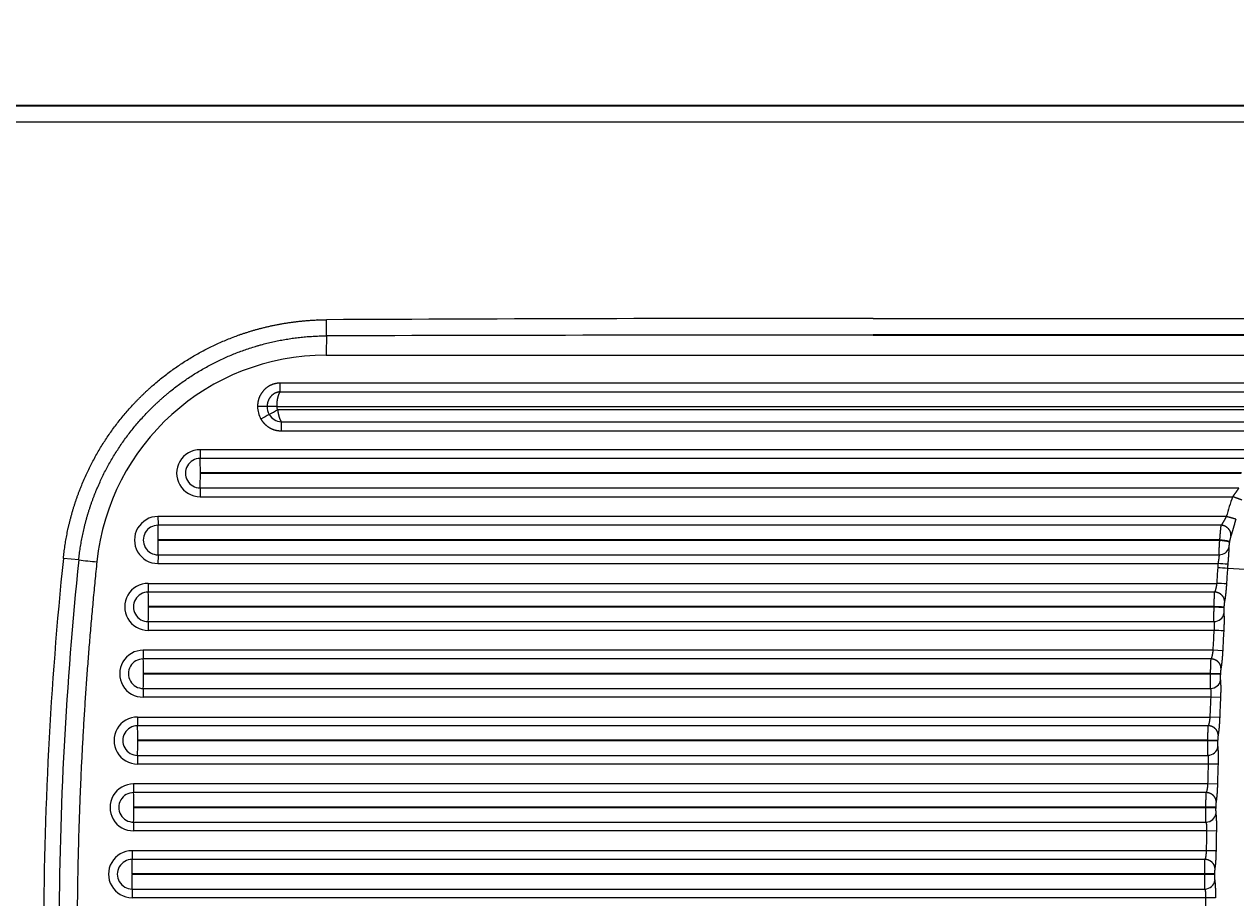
# Model space of a CAD drawing. Extents: x -158 to 1212, y 31 to 1079.
# Tile 3 of 11: x 59 to 421, y 294 to 555. Entities that reach past the tile are written whole.
import ezdxf
from ezdxf.enums import TextEntityAlignment as Align

# ---------------------------------------------------------------- set-up
doc = ezdxf.new("R2010")
doc.units = 0
doc.layers.get('0').update_dxf_attribs({"lineweight": 13})
doc.styles.get("Standard").update_dxf_attribs({"font": 'isocp.shx'})
doc.dimstyles.get("Standard").update_dxf_attribs({"dimtxt": 2.5, "dimasz": 2.5, "dimexe": 1.25, "dimexo": 0.625, "dimtad": 1, "dimcen": 2.5, "dimadec": 0, "dimazin": 0, "dimtfac": 1, "dimtmove": 0, "dimatfit": 0, "dimfxl": 0, "dimarcsym": 0})

# ---------------------------------------------------------------- blocks, each defined once
blk = doc.blocks.new('*D')
at = {"color": 7, "lineweight": 13}
for p, q in [((21.76, 953.92), (-143.39, 953.92)), ((-141.39, 729.92), (-141.39, 953.92)), ((21.76, 953.92), (-41.54, 953.92)), ((-39.54, 879.62), (-39.54, 953.92)), ((21.76, 933.92), (-41.54, 933.92)), ((805.26, 729.92), (-143.39, 729.92)), ((3.76, 512.62), (3.76, 630.94)), ((1163.76, 512.62), (1163.76, 630.94)), ((3.76, 628.94), (1163.76, 628.94)), ((583.76, 323.57), (583.76, 576.23)), ((838.76, 323.57), (838.76, 577.11)), ((838.76, 323.57), (838.76, 576.23)), ((1163.76, 512.62), (1163.76, 577.11)), ((583.76, 574.23), (838.76, 574.23)), ((838.76, 575.11), (1163.76, 575.11)), ((21.76, 530.62), (-79.3, 530.62)), ((-77.3, 30.62), (-77.3, 530.62)), ((815.15, 259.76), (920.78, 353.11)), ((21.76, 30.62), (-79.3, 30.62))]:
    blk.add_line(p, q, dxfattribs=at)
for points in [[(-140.88, 951.99), (-141.39, 953.92), (-141.91, 951.99)], [(-39.02, 951.99), (-39.54, 953.92), (-40.06, 951.99)], [(-40.06, 935.86), (-39.54, 933.92), (-39.02, 935.86)], [(-141.91, 731.86), (-141.39, 729.92), (-140.88, 731.86)], [(5.69, 629.45), (3.76, 628.94), (5.69, 628.42)], [(1161.82, 628.42), (1163.76, 628.94), (1161.82, 629.45)], [(585.69, 574.74), (583.76, 574.23), (585.69, 573.71)], [(836.82, 573.71), (838.76, 574.23), (836.82, 574.74)], [(840.69, 575.63), (838.76, 575.11), (840.69, 574.59)], [(1161.82, 574.59), (1163.76, 575.11), (1161.82, 575.63)], [(-76.79, 528.69), (-77.3, 530.62), (-77.82, 528.69)], [(861.25, 299.82), (862.36, 301.48), (860.57, 300.59)], [(816.26, 261.43), (815.15, 259.76), (816.94, 260.65)], [(-77.82, 32.55), (-77.3, 30.62), (-76.79, 32.55)]]:
    blk.add_lwpolyline(points, dxfattribs=at)
for s, rotation, p, p2 in [('20', 90, (-41.54, 879.62), (-41.54, 906.7)), ('224', 90, (-143.39, 820.91), (-143.39, 862.94)), ('63', 41.4687, (899.15, 336.67), (919.45, 354.61)), ('%%c', 41.4687, (890.71, 329.21), (898.41, 336.01)), ('500', 90, (-79.3, 259.61), (-79.3, 301.64))]:
    blk.add_text(s, height=14, rotation=rotation, dxfattribs=at).set_placement(p, p2, align=Align.FIT)
for s, p, p2 in [('1160', (555.27, 630.94), (612.24, 630.94)), ('325', (980.24, 577.11), (1022.27, 577.11)), ('255', (690.24, 576.23), (732.27, 576.23))]:
    blk.add_text(s, height=14, dxfattribs=at).set_placement(p, p2, align=Align.FIT)
blk = doc.blocks.new('BLOCK46')
at = {"color": 7, "lineweight": 35}
for p, q in [((20, 250), (1140, 250)), ((484.56, 181.31), (308.99, 181.31))]:
    blk.add_line(p, q, dxfattribs=at)
at = {"color": 7, "lineweight": 13}
for p, q in [((1140, 245), (20, 245)), ((308.99, 186.31), (484.38, 186.31)), ((145.43, 175.31), (454.51, 175.31)), ((436.78, 166.93), (131.53, 166.93)), ((131.56, 164.33), (434.83, 164.33)), ((130.59, 160), (433.02, 160)), ((432.07, 159), (130.86, 159)), ((131.91, 152.68), (427.24, 152.68)), ((131.94, 155.39), (431.28, 155.39)), ((423.38, 147.03), (107.69, 147.03)), ((420.12, 144.43), (107.72, 144.43)), ((419.18, 140.1), (107.76, 140.1)), ((419.09, 139.9), (107.76, 139.9)), ((107.72, 135.57), (418.35, 135.57)), ((107.69, 132.97), (416.55, 132.97)), ((414.65, 127.03), (95.08, 127.03)), ((413.12, 124.43), (95.11, 124.43)), ((412.73, 120.1), (95.16, 120.1)), ((412.7, 119.9), (95.16, 119.9)), ((95.08, 112.97), (412.16, 112.97)), ((95.11, 115.57), (412.48, 115.57)), ((92.15, 107.03), (411.77, 107.03)), ((411.16, 104.43), (92.18, 104.43)), ((411, 100.1), (92.23, 100.1)), ((410.99, 99.9), (92.23, 99.9)), ((92.18, 95.57), (410.95, 95.57)), ((410.95, 92.97), (92.15, 92.97)), ((410.64, 87.03), (90.66, 87.03)), ((410.09, 84.43), (90.69, 84.43)), ((409.95, 80.1), (90.73, 80.1)), ((409.94, 79.9), (90.73, 79.9)), ((409.98, 72.97), (90.66, 72.97)), ((90.69, 75.57), (409.92, 75.57)), ((88.96, 67.03), (409.74, 67.03)), ((409.25, 64.43), (88.99, 64.43)), ((409.13, 60.1), (89.03, 60.1)), ((409.12, 59.9), (89.03, 59.9)), ((88.99, 55.57), (409.12, 55.57)), ((409.24, 52.97), (88.96, 52.97)), ((409.07, 47.03), (87.77, 47.03)), ((408.64, 44.43), (87.8, 44.43)), ((408.54, 40.1), (87.84, 40.1)), ((408.54, 39.9), (87.84, 39.9)), ((408.74, 32.97), (87.77, 32.97)), ((87.8, 35.57), (408.56, 35.57)), ((408.64, 27.03), (87.32, 27.03)), ((408.27, 24.43), (87.35, 24.43)), ((408.19, 20.1), (87.4, 20.1)), ((408.19, 19.9), (87.4, 19.9)), ((87.35, 15.57), (408.23, 15.57)), ((408.47, 12.97), (87.32, 12.97))]:
    blk.add_line(p, q, dxfattribs=at)
at = {"color": 7, "lineweight": 13, "ltscale": 0.120483}
blk.add_line((145.51, 181.09), (145.48, 185.91), dxfattribs=at)
at = {"color": 7, "lineweight": 13, "ltscale": 0.071595}
blk.add_line((127.72, 160), (124.86, 160), dxfattribs=at)
at = {"color": 7, "lineweight": 13, "ltscale": 0.071596}
blk.add_line((130.59, 160), (127.72, 160), dxfattribs=at)
at = {"color": 7, "lineweight": 13, "ltscale": 0.005128}
blk.add_line((412.7, 119.9), (412.73, 120.1), dxfattribs=at)
at = {"color": 7, "lineweight": 13, "ltscale": 0.004929}
blk.add_line((415.62, 119.58), (415.59, 119.39), dxfattribs=at)
at = {"color": 7, "lineweight": 13, "ltscale": 0.115714}
blk.add_line((71.38, 114.02), (66.78, 114.5), dxfattribs=at)
at = {"color": 7, "lineweight": 13, "ltscale": 0.33948}
blk.add_line((428.55, 110.64), (415, 111.52), dxfattribs=at)
at = {"color": 7, "lineweight": 13, "ltscale": 0.00506}
blk.add_line((410.99, 99.9), (411, 100.1), dxfattribs=at)
at = {"color": 7, "lineweight": 13, "ltscale": 0.005051}
for p, q in [((413.93, 99.93), (413.92, 99.73)), ((408.19, 19.9), (408.19, 20.1))]:
    blk.add_line(p, q, dxfattribs=at)
at = {"color": 7, "lineweight": 13, "ltscale": 0.073372}
for p, q in [((413.57, 86.88), (410.64, 87.03)), ((412.87, 79.76), (409.94, 79.9)), ((412.88, 79.96), (409.95, 80.1)), ((412.91, 72.84), (409.98, 72.97))]:
    blk.add_line(p, q, dxfattribs=at)
at = {"color": 7, "lineweight": 13, "ltscale": 0.005057}
blk.add_line((409.94, 79.9), (409.95, 80.1), dxfattribs=at)
at = {"color": 7, "lineweight": 13, "ltscale": 0.005048}
blk.add_line((412.88, 79.96), (412.87, 79.76), dxfattribs=at)
at = {"color": 7, "lineweight": 13, "ltscale": 0.073371}
for p, q in [((412.67, 66.91), (409.74, 67.03)), ((412.05, 59.79), (409.12, 59.9)), ((412.06, 60), (409.13, 60.1)), ((412.18, 52.88), (409.24, 52.97)), ((412, 46.95), (409.07, 47.03)), ((411.48, 40.03), (408.54, 40.1)), ((411.47, 39.83), (408.54, 39.9)), ((411.68, 32.91), (408.74, 32.97))]:
    blk.add_line(p, q, dxfattribs=at)
at = {"color": 7, "lineweight": 13, "ltscale": 0.005054}
blk.add_line((409.12, 59.9), (409.13, 60.1), dxfattribs=at)
at = {"color": 7, "lineweight": 13, "ltscale": 0.005045}
blk.add_line((412.06, 60), (412.05, 59.79), dxfattribs=at)
at = {"color": 7, "lineweight": 13, "ltscale": 0.005052}
blk.add_line((408.54, 39.9), (408.54, 40.1), dxfattribs=at)
at = {"color": 7, "lineweight": 13, "ltscale": 0.005044}
blk.add_line((411.48, 40.03), (411.47, 39.83), dxfattribs=at)
at = {"color": 7, "lineweight": 13, "ltscale": 0.07337}
for p, q in [((411.57, 26.98), (408.64, 27.03)), ((411.13, 20.07), (408.19, 20.1)), ((411.12, 19.86), (408.19, 19.9)), ((411.41, 12.95), (408.47, 12.97))]:
    blk.add_line(p, q, dxfattribs=at)
at = {"color": 7, "lineweight": 13, "ltscale": 0.005043}
blk.add_line((411.13, 20.07), (411.12, 19.86), dxfattribs=at)
at = {"color": 7, "lineweight": 13}
for centre, radius, start, end in [((307.65, -32975.39), 33161.7, 89.997692, 90.280191), ((307.68, -60589.06), 60770.37, 89.9987697, 90.1529028), ((145.43, 106.31), 69, 90.0001, 174.0564), ((132.52, 160), 7.66, 179.9997, 209.9997), ((132.55, 160), 4.83, 179.9997, 209.9998), ((132.59, 160), 2, 180, 210), ((210.84, 10.02), 169.05, 119.2004, 120.1695), ((45.9, 305.15), 169.05, 299.2005, 300.1696), ((132.2, 159.79), 4.42, 210.0081, 266.7246), ((107.69, 140), 7.03, 90, 270.0015), ((107.71, 140), 4.43, 89.9978, 270.0069), ((107.76, 140), 0.101, 89.7522, 179.7093), ((107.76, 140), 0.101, 180.2797, 270.2537), ((488.41, 106.73), 76.5, 159.9402, 164.6131), ((95.09, 120), 7.03, 90, 270.0015), ((95.11, 120), 4.43, 89.9978, 270.0069), ((95.16, 120), 0.101, 89.7513, 179.7091), ((95.16, 120), 0.101, 180.2797, 270.2537), ((358.48, -196.1), 320.62, 79.7398, 80.2644), ((358.52, -190.93), 315.72, 79.5806, 80.1134), ((246.79, 1754.22), 1649.55, 263.89588, 264.08509), ((488.44, 106.73), 76.53, 175.3205, 176.2623), ((358.03, -557.31), 672.47, 85.13273, 85.3828), ((488.36, 106.73), 73.52, 175.3201, 176.2623), ((2129.07, -0.45), 1720.66, 176.2625, 176.41889), ((357.89, -728.85), 842.31, 86.11221, 86.31185), ((2129.03, -0.45), 1717.68, 176.26249, 176.41888), ((92.15, 100), 7.03, 90, 270.0015), ((357.64, -769.64), 878.34, 86.27522, 86.46667), ((92.18, 100), 4.43, 89.9978, 270.0069), ((92.23, 100), 0.101, 89.7513, 179.7091), ((92.23, 100), 0.101, 180.2797, 270.2537), ((356.86, -839.48), 940.94, 86.52348, 86.70219), ((356.82, -838.28), 939.94, 86.51654, 86.69544), ((2125.7, -0.25), 1717.29, 176.88828, 177.08679), ((356.82, -916.21), 1010.63, 86.76342, 86.92981), ((2125.64, -0.25), 1714.29, 176.88827, 177.08678), ((90.66, 80), 7.03, 90, 270.0015), ((90.69, 80), 4.43, 89.9978, 270.0069), ((90.73, 80), 0.101, 89.7513, 179.7091), ((90.73, 80), 0.101, 180.2797, 270.2537), ((2122.88, -0.12), 1714.46, 177.55676, 177.75549), ((2122.84, -0.12), 1711.48, 177.55675, 177.75548), ((88.96, 60), 7.03, 90, 270.0015), ((88.99, 60), 4.43, 89.9978, 270.0069), ((89.03, 60), 0.101, 89.7513, 179.7091), ((89.03, 60), 0.101, 180.2797, 270.2537), ((2120.79, -0.04), 1712.37, 178.2259, 178.42479), ((2120.74, -0.04), 1709.39, 178.2259, 178.42479), ((87.77, 40), 7.03, 90, 270.0015), ((87.8, 40), 4.43, 89.9978, 270.0069), ((87.84, 40), 0.101, 89.7513, 179.7091), ((87.84, 40), 0.101, 180.2797, 270.2537), ((2119.43, -0.01), 1711, 178.89553, 179.09452), ((2119.35, -0.01), 1707.99, 178.89553, 179.09452), ((87.32, 20), 7.03, 90, 270.0015), ((87.35, 20), 4.43, 89.9978, 270.0069), ((87.4, 20), 0.101, 89.7513, 179.7091), ((87.4, 20), 0.101, 180.2797, 270.2537), ((2118.68, 0), 1710.26, 179.56545, 179.76451)]:
    blk.add_arc(centre, radius, start, end, dxfattribs=at)
for centre, major_axis, ratio, start_param, end_param in [((145.53, 175.31), (0, 6), 0.017924, 0.269686, 1.570796), ((131.59, 166.93), (0, 3), 0.017924, 1.570796, 2.617994), ((131.97, 152.68), (0, 3), 0.017924, 0.442911, 1.570796), ((107.74, 147.03), (0, 3), 0.017924, 1.570796, 2.617994), ((107.67, 140.1), (0, -5), 0.017924, 1.570796, 2.617994), ((107.67, 139.9), (0, -5), 0.017924, 0.523599, 1.570789), ((107.74, 132.97), (0, 3), 0.017924, 0.523599, 1.570796), ((95.14, 127.03), (0, 3), 0.017924, 1.570796, 2.617994), ((95.07, 120.1), (0, -5), 0.017924, 1.570796, 2.617994), ((95.07, 119.9), (0, -5), 0.017924, 0.523599, 1.570789), ((412.45, 118.17), (3, 0.01), 0.866068, 4.718947, 6.107991), ((37216.4, -0.21), (37155.54, -0.22), 0.172701, 3.123749, 3.141594), ((79399.83, 0.61), (79334.36, 0.61), 0.11774, 3.129384, 3.141305), ((95.14, 112.97), (0, 3), 0.017924, 0.523599, 1.570796), ((92.21, 107.03), (0, 3), 0.017924, 1.570796, 2.617994), ((92.14, 100.1), (0, -5), 0.017924, 1.570796, 2.617994), ((92.14, 99.9), (0, -5), 0.017924, 0.523599, 1.570789), ((410.92, 98.17), (2.99, 0.28), 0.865308, 4.639702, 6.10846), ((92.21, 92.97), (0, 3), 0.017924, 0.523599, 1.570796), ((90.72, 87.03), (0, 3), 0.017924, 1.570796, 2.617994), ((90.64, 80.1), (0, -5), 0.017924, 1.570796, 2.617994), ((90.64, 79.9), (0, -5), 0.017924, 0.523599, 1.570789), ((409.89, 78.17), (2.98, 0.32), 0.865084, 4.629765, 6.108597), ((90.72, 72.97), (0, 3), 0.017924, 0.523599, 1.570796), ((89.01, 67.03), (0, 3), 0.017924, 1.570796, 2.617994), ((88.94, 60.1), (0, -5), 0.017924, 1.570796, 2.617994), ((88.94, 59.9), (0, -5), 0.017924, 0.523599, 1.570789), ((409.1, 58.17), (2.98, 0.35), 0.86483, 4.619839, 6.108752), ((89.01, 52.97), (0, 3), 0.017924, 0.523599, 1.570796), ((87.83, 47.03), (0, 3), 0.017924, 1.570796, 2.617994), ((87.75, 40.1), (0, -5), 0.017924, 1.570796, 2.617994), ((87.75, 39.9), (0, -5), 0.017924, 0.523599, 1.570789), ((408.53, 38.17), (2.98, 0.39), 0.864547, 4.609924, 6.108923), ((87.83, 32.97), (0, 3), 0.017924, 0.523599, 1.570796), ((87.38, 27.03), (0, 3), 0.017924, 1.570796, 2.617994), ((87.31, 20.1), (0, -5), 0.017924, 1.570796, 2.617994), ((87.31, 19.9), (0, -5), 0.017924, 0.523599, 1.570789), ((408.2, 18.17), (2.97, 0.42), 0.864234, 4.600024, 6.109111), ((87.38, 12.97), (0, 3), 0.017924, 0.523599, 1.570796)]:
    blk.add_ellipse(centre, major_axis=major_axis, ratio=ratio, start_param=start_param, end_param=end_param, dxfattribs=at)
for points, knots in [([(66.78, 114.5), (67.54, 121.89), (69.17, 129.2), (71.64, 136.28), (78.19, 149.73), (87.67, 161.31), (93.06, 166.52), (104.96, 175.57), (118.62, 181.65), (125.78, 183.87), (134.11, 185.41), (142.51, 185.85), (143.5, 185.89), (144.49, 185.91), (145.48, 185.91)], [0, 0, 0, 0, 0, 0, 52.713679, 52.713679, 52.713679, 105.365528, 105.365528, 105.365528, 157.936468, 157.936468, 157.936468, 164.944444, 164.944444, 164.944444, 164.944444, 164.944444, 164.944444]), ([(71.38, 114.02), (72.14, 121.33), (73.79, 128.55), (76.33, 135.52), (83.06, 148.7), (92.78, 159.87), (98.31, 164.82), (110.34, 173.19), (124.03, 178.42), (131.09, 180.18), (138.3, 181.07), (145.51, 181.09)], [0, 0, 0, 0, 0, 0, 53.004347, 53.004347, 53.004347, 105.981139, 105.981139, 105.981139, 157.945131, 157.945131, 157.945131, 157.945131, 157.945131, 157.945131]), ([(131.53, 166.93), (131.15, 166.93), (130.76, 166.9), (130.36, 166.84), (129.35, 166.6), (128.39, 166.15), (127.83, 165.81), (126.81, 164.99), (126, 163.95), (125.66, 163.38), (125.21, 162.37), (124.96, 161.3), (124.89, 160.87), (124.86, 160.44), (124.86, 160)], [0, 0, 0, 0, 0, 0, 2.572717, 2.572717, 2.572717, 6.661822, 6.661822, 6.661822, 10.802671, 10.802671, 10.802671, 13.547966, 13.547966, 13.547966, 13.547966, 13.547966, 13.547966]), ([(131.56, 164.33), (131.23, 164.3), (130.88, 164.24), (130.53, 164.13), (129.72, 163.78), (129.02, 163.21), (128.67, 162.82), (128.15, 162.05), (127.85, 161.18), (127.77, 160.79), (127.72, 160.39), (127.72, 160)], [0, 0, 0, 0, 0, 0, 3.062984, 3.062984, 3.062984, 7.29336, 7.29336, 7.29336, 10.487611, 10.487611, 10.487611, 10.487611, 10.487611, 10.487611]), ([(131.56, 164.33), (131.34, 164.01), (131.15, 163.6), (130.99, 163.14), (130.77, 162.25), (130.64, 161.29), (130.61, 160.86), (130.59, 160.43), (130.59, 160)], [0, 0, 0, 0, 0, 0, 4.214527, 4.214527, 4.214527, 7.394414, 7.394414, 7.394414, 7.394414, 7.394414, 7.394414]), ([(125.89, 156.17), (126.2, 155.64), (126.56, 155.14), (126.98, 154.68), (127.91, 153.87), (128.98, 153.29), (129.54, 153.06), (130.37, 152.82), (131.19, 152.71), (131.44, 152.69), (131.68, 152.68), (131.91, 152.68)], [0, 0, 0, 0, 0, 0, 3.831371, 3.831371, 3.831371, 7.593744, 7.593744, 7.593744, 9.245283, 9.245283, 9.245283, 9.245283, 9.245283, 9.245283]), ([(130.86, 159), (130.94, 158.45), (131.03, 157.9), (131.15, 157.37), (131.36, 156.59), (131.62, 155.94), (131.72, 155.73), (131.83, 155.54), (131.94, 155.39)], [0, 0, 0, 0, 0, 0, 4.821172, 4.821172, 4.821172, 7.733216, 7.733216, 7.733216, 7.733216, 7.733216, 7.733216]), ([(418.35, 135.57), (418.2, 135.28), (417.95, 134.9), (417.65, 134.48), (417.24, 133.92), (416.83, 133.35), (416.74, 133.22), (416.64, 133.1), (416.55, 132.97)], [0, 0, 0, 0, 0, 0, 4.470118, 4.470118, 4.470118, 5.734629, 5.734629, 5.734629, 5.734629, 5.734629, 5.734629]), ([(419.3, 131.95), (419.28, 131.96), (419.23, 131.98), (419.15, 132.01), (418.81, 132.14), (418.29, 132.33), (417.88, 132.48), (417.36, 132.67), (416.84, 132.87), (416.74, 132.9), (416.65, 132.94), (416.55, 132.97)], [0, 0, 0, 0, 0, 0, 1.250796, 1.250796, 1.250796, 4.370295, 4.370295, 4.370295, 5.055827, 5.055827, 5.055827, 5.055827, 5.055827, 5.055827]), ([(417.48, 126.24), (417.46, 126.24), (417.41, 126.26), (417.33, 126.28), (416.94, 126.39), (416.29, 126.58), (415.75, 126.73), (415.2, 126.88), (414.65, 127.03)], [0, 0, 0, 0, 0, 0, 1.505242, 1.505242, 1.505242, 5.764415, 5.764415, 5.764415, 5.764415, 5.764415, 5.764415]), ([(412.73, 120.1), (412.78, 120.81), (412.84, 121.51), (412.89, 122.19), (412.97, 123.1), (413.06, 123.89), (413.08, 124.09), (413.1, 124.27), (413.12, 124.43)], [0, 0, 0, 0, 0, 0, 4.490135, 4.490135, 4.490135, 6.025572, 6.025572, 6.025572, 6.025572, 6.025572, 6.025572]), ([(416.02, 121.25), (416.06, 121.51), (416.06, 121.78), (416.02, 122.04), (415.87, 122.58), (415.57, 123.06), (415.39, 123.29), (414.91, 123.78), (414.3, 124.14), (413.92, 124.29), (413.52, 124.39), (413.12, 124.43)], [0, 0, 0, 0, 0, 0, 1.975348, 1.975348, 1.975348, 4.018935, 4.018935, 4.018935, 6.808833, 6.808833, 6.808833, 6.808833, 6.808833, 6.808833]), ([(417.48, 126.24), (417.2, 125.21), (416.92, 124.19), (416.64, 123.21), (416.35, 122.19), (416.08, 121.42), (416.06, 121.36), (416.04, 121.3), (416.02, 121.25)], [0, 0, 0, 0, 0, 0, 7.344987, 7.344987, 7.344987, 7.964891, 7.964891, 7.964891, 7.964891, 7.964891, 7.964891]), ([(412.48, 115.57), (412.49, 116.06), (412.51, 116.71), (412.54, 117.37), (412.59, 118.29), (412.65, 119.23), (412.66, 119.45), (412.68, 119.68), (412.7, 119.9)], [0, 0, 0, 0, 0, 0, 4.522304, 4.522304, 4.522304, 5.931658, 5.931658, 5.931658, 5.931658, 5.931658, 5.931658]), ([(416.02, 121.25), (415.95, 121.04), (415.87, 120.76), (415.79, 120.45), (415.71, 120.09), (415.64, 119.72), (415.64, 119.67), (415.63, 119.63), (415.62, 119.58)], [0, 0, 0, 0, 0, 0, 2.309622, 2.309622, 2.309622, 2.626886, 2.626886, 2.626886, 2.626886, 2.626886, 2.626886]), ([(415.4, 117.72), (415.41, 117.18), (415.37, 116.46), (415.32, 115.67), (415.24, 114.59), (415.15, 113.49), (415.13, 113.24), (415.11, 112.98), (415.09, 112.73)], [0, 0, 0, 0, 0, 0, 5.914917, 5.914917, 5.914917, 7.687273, 7.687273, 7.687273, 7.687273, 7.687273, 7.687273]), ([(411.77, 107.03), (411.7, 106.48), (411.61, 105.94), (411.5, 105.41), (411.36, 104.9), (411.21, 104.52), (411.19, 104.49), (411.18, 104.46), (411.16, 104.43)], [0, 0, 0, 0, 0, 0, 4.801583, 4.801583, 4.801583, 5.261743, 5.261743, 5.261743, 5.261743, 5.261743, 5.261743]), ([(411, 100.1), (411.02, 100.9), (411.04, 101.69), (411.07, 102.44), (411.1, 103.35), (411.14, 104.1), (411.15, 104.22), (411.16, 104.33), (411.16, 104.43)], [0, 0, 0, 0, 0, 0, 5.05102, 5.05102, 5.05102, 6.01669, 6.01669, 6.01669, 6.01669, 6.01669, 6.01669]), ([(414.12, 101.66), (414.12, 101.9), (414.09, 102.15), (414.03, 102.4), (413.8, 102.96), (413.41, 103.44), (413.14, 103.69), (412.61, 104.06), (412, 104.29), (411.73, 104.37), (411.45, 104.41), (411.16, 104.43)], [0, 0, 0, 0, 0, 0, 1.872777, 1.872777, 1.872777, 4.454751, 4.454751, 4.454751, 6.432921, 6.432921, 6.432921, 6.432921, 6.432921, 6.432921]), ([(414.12, 101.66), (414.08, 101.44), (414.03, 101.15), (414, 100.83), (413.97, 100.45), (413.94, 100.07), (413.94, 100.02), (413.93, 99.97), (413.93, 99.93)], [0, 0, 0, 0, 0, 0, 2.406769, 2.406769, 2.406769, 2.736275, 2.736275, 2.736275, 2.736275, 2.736275, 2.736275]), ([(410.95, 95.57), (410.94, 96.06), (410.94, 96.71), (410.95, 97.37), (410.96, 98.29), (410.98, 99.23), (410.98, 99.45), (410.98, 99.68), (410.99, 99.9)], [0, 0, 0, 0, 0, 0, 4.55163, 4.55163, 4.55163, 5.965073, 5.965073, 5.965073, 5.965073, 5.965073, 5.965073]), ([(413.91, 98), (413.96, 97.44), (413.99, 96.69), (413.99, 95.86), (413.97, 94.74), (413.92, 93.6), (413.91, 93.33), (413.89, 93.07), (413.88, 92.81)], [0, 0, 0, 0, 0, 0, 6.297854, 6.297854, 6.297854, 8.160987, 8.160987, 8.160987, 8.160987, 8.160987, 8.160987]), ([(410.95, 95.57), (411.02, 95.27), (411.05, 94.85), (411.05, 94.35), (411.03, 93.76), (410.97, 93.17), (410.96, 93.1), (410.96, 93.04), (410.95, 92.97)], [0, 0, 0, 0, 0, 0, 4.629812, 4.629812, 4.629812, 5.216383, 5.216383, 5.216383, 5.216383, 5.216383, 5.216383]), ([(410.64, 87.03), (410.58, 86.48), (410.5, 85.94), (410.4, 85.41), (410.27, 84.9), (410.13, 84.52), (410.12, 84.49), (410.1, 84.46), (410.09, 84.43)], [0, 0, 0, 0, 0, 0, 4.791758, 4.791758, 4.791758, 5.250827, 5.250827, 5.250827, 5.250827, 5.250827, 5.250827]), ([(409.95, 80.1), (409.96, 80.9), (409.98, 81.69), (410, 82.44), (410.03, 83.35), (410.07, 84.1), (410.08, 84.22), (410.08, 84.33), (410.09, 84.43)], [0, 0, 0, 0, 0, 0, 5.048548, 5.048548, 5.048548, 6.013439, 6.013439, 6.013439, 6.013439, 6.013439, 6.013439]), ([(413.05, 81.69), (413.05, 81.94), (413.01, 82.18), (412.95, 82.43), (412.72, 82.98), (412.33, 83.46), (412.06, 83.71), (411.53, 84.07), (410.92, 84.3), (410.65, 84.37), (410.37, 84.42), (410.09, 84.43)], [0, 0, 0, 0, 0, 0, 1.86378, 1.86378, 1.86378, 4.432263, 4.432263, 4.432263, 6.400392, 6.400392, 6.400392, 6.400392, 6.400392, 6.400392]), ([(409.92, 75.57), (409.91, 76.06), (409.9, 76.71), (409.91, 77.37), (409.91, 78.29), (409.93, 79.23), (409.93, 79.45), (409.93, 79.68), (409.94, 79.9)], [0, 0, 0, 0, 0, 0, 4.553127, 4.553127, 4.553127, 5.966933, 5.966933, 5.966933, 5.966933, 5.966933, 5.966933]), ([(413.05, 81.69), (413.01, 81.48), (412.97, 81.19), (412.94, 80.86), (412.91, 80.48), (412.89, 80.1), (412.88, 80.05), (412.88, 80.01), (412.88, 79.96)], [0, 0, 0, 0, 0, 0, 2.404258, 2.404258, 2.404258, 2.733547, 2.733547, 2.733547, 2.733547, 2.733547, 2.733547]), ([(412.88, 78.03), (412.95, 77.39), (412.98, 76.52), (412.99, 75.55), (412.97, 74.41), (412.93, 73.26), (412.92, 73.12), (412.92, 72.98), (412.91, 72.84)], [0, 0, 0, 0, 0, 0, 7.165147, 7.165147, 7.165147, 8.150866, 8.150866, 8.150866, 8.150866, 8.150866, 8.150866]), ([(409.92, 75.57), (409.99, 75.27), (410.04, 74.85), (410.05, 74.35), (410.04, 73.76), (410, 73.17), (409.99, 73.1), (409.99, 73.04), (409.98, 72.97)], [0, 0, 0, 0, 0, 0, 4.628278, 4.628278, 4.628278, 5.214194, 5.214194, 5.214194, 5.214194, 5.214194, 5.214194]), ([(409.74, 67.03), (409.69, 66.48), (409.63, 65.94), (409.54, 65.41), (409.42, 64.9), (409.29, 64.52), (409.28, 64.49), (409.26, 64.46), (409.25, 64.43)], [0, 0, 0, 0, 0, 0, 4.783291, 4.783291, 4.783291, 5.241373, 5.241373, 5.241373, 5.241373, 5.241373, 5.241373]), ([(409.13, 60.1), (409.14, 60.9), (409.15, 61.69), (409.17, 62.44), (409.2, 63.35), (409.23, 64.1), (409.24, 64.22), (409.25, 64.33), (409.25, 64.43)], [0, 0, 0, 0, 0, 0, 5.046203, 5.046203, 5.046203, 6.010347, 6.010347, 6.010347, 6.010347, 6.010347, 6.010347]), ([(412.21, 61.73), (412.21, 61.97), (412.17, 62.21), (412.1, 62.45), (411.87, 63), (411.48, 63.48), (411.21, 63.72), (410.68, 64.08), (410.08, 64.3), (409.81, 64.37), (409.53, 64.42), (409.25, 64.43)], [0, 0, 0, 0, 0, 0, 1.854745, 1.854745, 1.854745, 4.409716, 4.409716, 4.409716, 6.367777, 6.367777, 6.367777, 6.367777, 6.367777, 6.367777]), ([(412.21, 61.73), (412.17, 61.51), (412.14, 61.22), (412.11, 60.9), (412.08, 60.52), (412.07, 60.14), (412.06, 60.09), (412.06, 60.04), (412.06, 60)], [0, 0, 0, 0, 0, 0, 2.402015, 2.402015, 2.402015, 2.731124, 2.731124, 2.731124, 2.731124, 2.731124, 2.731124]), ([(409.12, 55.57), (409.11, 56.06), (409.1, 56.71), (409.1, 57.37), (409.1, 58.29), (409.11, 59.23), (409.12, 59.45), (409.12, 59.68), (409.12, 59.9)], [0, 0, 0, 0, 0, 0, 4.554767, 4.554767, 4.554767, 5.968959, 5.968959, 5.968959, 5.968959, 5.968959, 5.968959]), ([(412.08, 58.07), (412.16, 57.43), (412.2, 56.55), (412.22, 55.58), (412.22, 54.45), (412.19, 53.3), (412.19, 53.16), (412.18, 53.02), (412.18, 52.88)], [0, 0, 0, 0, 0, 0, 7.166416, 7.166416, 7.166416, 8.15238, 8.15238, 8.15238, 8.15238, 8.15238, 8.15238]), ([(409.12, 55.57), (409.2, 55.27), (409.26, 54.85), (409.28, 54.35), (409.28, 53.77), (409.25, 53.17), (409.25, 53.1), (409.25, 53.04), (409.24, 52.97)], [0, 0, 0, 0, 0, 0, 4.628011, 4.628011, 4.628011, 5.21345, 5.21345, 5.21345, 5.21345, 5.21345, 5.21345]), ([(408.54, 40.1), (408.55, 40.9), (408.56, 41.69), (408.58, 42.44), (408.6, 43.35), (408.63, 44.1), (408.63, 44.22), (408.64, 44.33), (408.64, 44.43)], [0, 0, 0, 0, 0, 0, 5.043983, 5.043983, 5.043983, 6.007415, 6.007415, 6.007415, 6.007415, 6.007415, 6.007415]), ([(409.07, 47.03), (409.04, 46.48), (408.99, 45.94), (408.91, 45.41), (408.8, 44.9), (408.68, 44.52), (408.67, 44.49), (408.66, 44.46), (408.64, 44.43)], [0, 0, 0, 0, 0, 0, 4.776187, 4.776187, 4.776187, 5.233385, 5.233385, 5.233385, 5.233385, 5.233385, 5.233385]), ([(411.61, 41.76), (411.6, 42), (411.56, 42.25), (411.49, 42.48), (411.25, 43.03), (410.86, 43.5), (410.59, 43.73), (410.07, 44.09), (409.47, 44.31), (409.2, 44.37), (408.92, 44.42), (408.64, 44.43)], [0, 0, 0, 0, 0, 0, 1.845677, 1.845677, 1.845677, 4.387118, 4.387118, 4.387118, 6.335089, 6.335089, 6.335089, 6.335089, 6.335089, 6.335089]), ([(408.56, 35.57), (408.54, 36.06), (408.53, 36.71), (408.53, 37.37), (408.53, 38.29), (408.53, 39.23), (408.53, 39.45), (408.54, 39.68), (408.54, 39.9)], [0, 0, 0, 0, 0, 0, 4.556549, 4.556549, 4.556549, 5.971148, 5.971148, 5.971148, 5.971148, 5.971148, 5.971148]), ([(411.61, 41.76), (411.57, 41.55), (411.54, 41.26), (411.51, 40.93), (411.49, 40.55), (411.48, 40.17), (411.48, 40.12), (411.48, 40.08), (411.48, 40.03)], [0, 0, 0, 0, 0, 0, 2.40004, 2.40004, 2.40004, 2.729005, 2.729005, 2.729005, 2.729005, 2.729005, 2.729005]), ([(411.52, 38.1), (411.6, 37.46), (411.66, 36.59), (411.69, 35.62), (411.7, 34.48), (411.68, 33.33), (411.68, 33.19), (411.68, 33.05), (411.68, 32.91)], [0, 0, 0, 0, 0, 0, 7.169174, 7.169174, 7.169174, 8.155453, 8.155453, 8.155453, 8.155453, 8.155453, 8.155453]), ([(408.56, 35.57), (408.65, 35.27), (408.71, 34.85), (408.75, 34.35), (408.76, 33.77), (408.75, 33.17), (408.75, 33.1), (408.74, 33.04), (408.74, 32.97)], [0, 0, 0, 0, 0, 0, 4.629013, 4.629013, 4.629013, 5.214156, 5.214156, 5.214156, 5.214156, 5.214156, 5.214156]), ([(408.64, 27.03), (408.62, 26.48), (408.58, 25.94), (408.52, 25.41), (408.42, 24.9), (408.3, 24.52), (408.29, 24.49), (408.28, 24.46), (408.27, 24.43)], [0, 0, 0, 0, 0, 0, 4.770446, 4.770446, 4.770446, 5.226866, 5.226866, 5.226866, 5.226866, 5.226866, 5.226866]), ([(408.19, 20.1), (408.19, 20.9), (408.2, 21.69), (408.21, 22.44), (408.23, 23.35), (408.26, 24.1), (408.26, 24.22), (408.27, 24.33), (408.27, 24.43)], [0, 0, 0, 0, 0, 0, 5.041888, 5.041888, 5.041888, 6.004642, 6.004642, 6.004642, 6.004642, 6.004642, 6.004642]), ([(411.23, 21.79), (411.23, 22.04), (411.18, 22.28), (411.11, 22.51), (410.87, 23.05), (410.48, 23.51), (410.21, 23.75), (409.69, 24.09), (409.09, 24.31), (408.82, 24.38), (408.55, 24.42), (408.27, 24.43)], [0, 0, 0, 0, 0, 0, 1.836579, 1.836579, 1.836579, 4.364477, 4.364477, 4.364477, 6.302339, 6.302339, 6.302339, 6.302339, 6.302339, 6.302339]), ([(411.23, 21.79), (411.2, 21.58), (411.17, 21.29), (411.15, 20.97), (411.13, 20.59), (411.13, 20.21), (411.13, 20.16), (411.13, 20.11), (411.13, 20.07)], [0, 0, 0, 0, 0, 0, 2.398332, 2.398332, 2.398332, 2.727191, 2.727191, 2.727191, 2.727191, 2.727191, 2.727191]), ([(408.23, 15.57), (408.21, 16.06), (408.2, 16.7), (408.19, 17.37), (408.19, 18.29), (408.19, 19.23), (408.19, 19.45), (408.19, 19.68), (408.19, 19.9)], [0, 0, 0, 0, 0, 0, 4.558472, 4.558472, 4.558472, 5.973502, 5.973502, 5.973502, 5.973502, 5.973502, 5.973502]), ([(411.19, 18.14), (411.28, 17.5), (411.35, 16.62), (411.39, 15.65), (411.41, 14.52), (411.41, 13.37), (411.41, 13.23), (411.41, 13.09), (411.41, 12.95)], [0, 0, 0, 0, 0, 0, 7.168495, 7.168495, 7.168495, 8.154896, 8.154896, 8.154896, 8.154896, 8.154896, 8.154896]), ([(408.23, 15.57), (408.32, 15.27), (408.4, 14.85), (408.45, 14.35), (408.47, 13.77), (408.47, 13.17), (408.47, 13.1), (408.47, 13.04), (408.47, 12.97)], [0, 0, 0, 0, 0, 0, 4.631178, 4.631178, 4.631178, 5.216199, 5.216199, 5.216199, 5.216199, 5.216199, 5.216199])]:
    blk.add_open_spline(points, degree=5, knots=knots, dxfattribs=at)
for points in [[(414.65, 127.03), (414.33, 126.44), (414, 125.85), (413.68, 125.28), (413.38, 124.78), (413.12, 124.43)], [(415.59, 119.39), (415.52, 119.02), (415.47, 118.65), (415.43, 118.29), (415.4, 117.96), (415.4, 117.72)], [(76.8, 113.45), (74.44, 90.82), (72.67, 68.15), (71.48, 45.44), (70.89, 22.72), (70.89, 0)], [(412.48, 115.57), (412.49, 115.23), (412.44, 114.74), (412.35, 114.16), (412.26, 113.56), (412.16, 112.97)], [(414.7, 106.84), (414.63, 105.69), (414.53, 104.53), (414.42, 103.41), (414.27, 102.38), (414.12, 101.66)], [(413.92, 99.73), (413.9, 99.34), (413.88, 98.96), (413.88, 98.58), (413.88, 98.24), (413.91, 98)], [(413.57, 86.88), (413.51, 85.72), (413.43, 84.57), (413.32, 83.44), (413.19, 82.41), (413.05, 81.69)], [(412.87, 79.76), (412.85, 79.38), (412.84, 78.99), (412.84, 78.62), (412.85, 78.27), (412.88, 78.03)], [(412.67, 66.91), (412.62, 65.76), (412.56, 64.6), (412.46, 63.48), (412.35, 62.45), (412.21, 61.73)], [(412.05, 59.79), (412.04, 59.41), (412.04, 59.03), (412.04, 58.65), (412.05, 58.31), (412.08, 58.07)], [(412, 46.95), (411.97, 45.79), (411.92, 44.64), (411.84, 43.51), (411.73, 42.48), (411.61, 41.76)], [(411.47, 39.83), (411.46, 39.44), (411.46, 39.06), (411.47, 38.69), (411.49, 38.34), (411.52, 38.1)], [(411.57, 26.98), (411.55, 25.83), (411.51, 24.68), (411.45, 23.55), (411.35, 22.52), (411.23, 21.79)], [(411.12, 19.86), (411.12, 19.48), (411.12, 19.1), (411.13, 18.72), (411.16, 18.38), (411.19, 18.14)]]:
    blk.add_open_spline(points, degree=5, dxfattribs=at)

msp = doc.modelspace()

# ---------------------------------------------------------------- block references
at = {"lineweight": 0}
msp.add_blockref('BLOCK46', (3.755, 280.623), dxfattribs=at)

# ---------------------------------------------------------------- dimensions: what is measured, and where the dimension line sits
at = {"color": 0, "lineweight": 0}
for base, p1, p2, angle, middle, dimtype in [((-77.303, 530.623), (23.755, 30.623), (23.755, 530.623), 90, (-77.303, 280.623), 161), ((3.755, 628.937), (1163.755, 510.623), (3.755, 510.623), 180, (583.755, 628.937), 161), ((583.755, 574.226), (838.755, 321.573), (583.755, 321.573), 180, (711.255, 574.226), 161), ((838.755, 575.109), (1163.755, 510.623), (838.755, 321.573), 179.99905, (1001.255, 575.109), 160), ((-141.393, 729.924), (23.755, 953.924), (807.255, 729.924), 269.99857, (-141.393, 841.924), 160), ((-39.54, 933.924), (23.755, 953.924), (23.755, 933.924), 269.99857, (-39.54, 893.161), 160)]:
    dim = msp.add_linear_dim(base=base, p1=p1, p2=p2, angle=angle, dimstyle='Standard', dxfattribs=at)
    dim.commit()
    dim.dimension.update_dxf_attribs({"geometry": '*D', "text_midpoint": middle, "dimtype": dimtype})
dim = msp.add_diameter_dim_2p(p1=(815.152, 259.763), p2=(862.359, 301.482), dimstyle='Standard', dxfattribs=at)
dim.commit()
dim.dimension.update_dxf_attribs({"geometry": '*D', "text_midpoint": (906.406, 340.409), "dimtype": 163})

doc.saveas('drawing.dxf')
